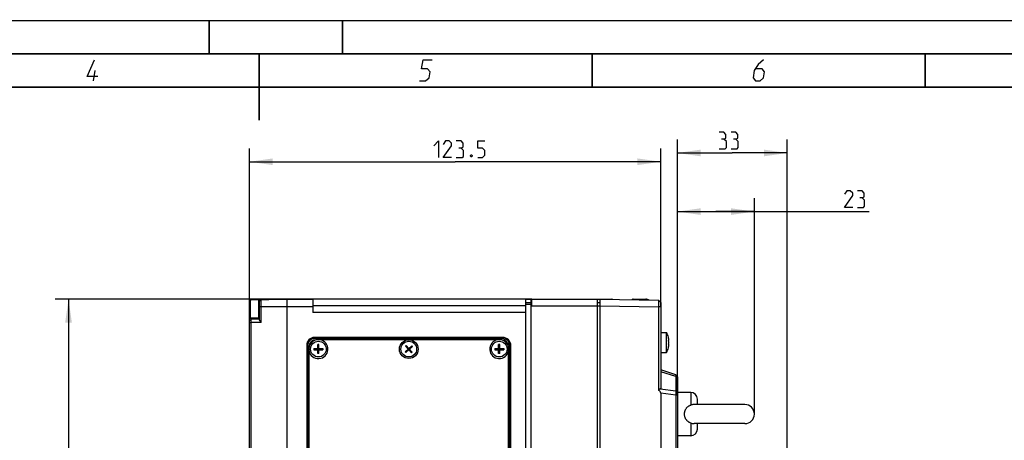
# Model space of a CAD drawing. Extents: x 0 to 420, y 0 to 297.
# Tile 12 of 13: x 182 to 329, y 234 to 297. Entities that reach past the tile are written whole.
import ezdxf

# ---------------------------------------------------------------- set-up
doc = ezdxf.new("R2010")
doc.units = 0
doc.header["$LTSCALE"] = 23.1
doc.layers.get('0').update_dxf_attribs({"linetype": 'CONTINUOUS'})
for name, color, linetype in [('02___PRT_ALL_AXES', 7, 'CONTINUOUS'), ('A_ACHSEN', 7, 'CONTINUOUS'), ('DIM_PILOTEES', 7, 'CONTINUOUS')]:
    doc.layers.add(name, color=color, linetype=linetype)
doc.dimstyles.get("Standard").update_dxf_attribs({"dimtxt": 2.5, "dimasz": 2.5, "dimexe": 1.25, "dimexo": 0.625, "dimtad": 1, "dimcen": 2.5, "dimazin": 3, "dimtfac": 1, "dimtmove": 0, "dimatfit": 3})

# ---------------------------------------------------------------- blocks, each defined once
blk = doc.blocks.new('_FILLED')
at = {"color": 0, "linetype": 'BYBLOCK'}
blk.add_solid([(0, 0), (-1, 0.143), (-1, -0.143)], dxfattribs=at)
blk = doc.blocks.new('*D2')
at = {"layer": 'DIM_PILOTEES', "color": 2, "linetype": 'CONTINUOUS'}
for p, q in [((216.04, 251.65), (216.04, 277.8)), ((277.79, 254.01), (277.79, 277.8)), ((216.04, 275.8), (246.92, 275.8)), ((277.79, 275.8), (246.92, 275.8))]:
    blk.add_line(p, q, dxfattribs=at)
at = {"layer": 'DIM_PILOTEES', "color": 2, "linetype": 'CONTINUOUS', "xscale": 3.5, "yscale": 3.5, "zscale": 3.5, "rotation": 180}
blk.add_blockref('_FILLED', (216.04, 275.8), dxfattribs=at)
at = {"layer": 'DIM_PILOTEES', "color": 2, "linetype": 'CONTINUOUS', "xscale": 3.5, "yscale": 3.5, "zscale": 3.5}
blk.add_blockref('_FILLED', (277.79, 275.8), dxfattribs=at)
blk = doc.blocks.new('*D4')
at = {"layer": 'DIM_PILOTEES', "color": 2, "linetype": 'CONTINUOUS'}
for p, q in [((280.29, 240.74), (280.29, 279.12)), ((296.79, 191.21), (296.79, 279.12)), ((280.29, 277.12), (288.54, 277.12)), ((296.79, 277.12), (288.54, 277.12))]:
    blk.add_line(p, q, dxfattribs=at)
at = {"layer": 'DIM_PILOTEES', "color": 2, "linetype": 'CONTINUOUS', "xscale": 3.5, "yscale": 3.5, "zscale": 3.5, "rotation": 180}
blk.add_blockref('_FILLED', (280.29, 277.12), dxfattribs=at)
at = {"layer": 'DIM_PILOTEES', "color": 2, "linetype": 'CONTINUOUS', "xscale": 3.5, "yscale": 3.5, "zscale": 3.5}
blk.add_blockref('_FILLED', (296.79, 277.12), dxfattribs=at)
blk = doc.blocks.new('*D5')
at = {"layer": 'DIM_PILOTEES', "color": 2, "linetype": 'CONTINUOUS'}
for p, q in [((280.29, 240.74), (280.29, 270.32)), ((291.86, 237.92), (291.86, 270.32)), ((280.29, 268.32), (286.08, 268.32)), ((291.86, 268.32), (286.08, 268.32)), ((286.08, 268.32), (309.11, 268.32))]:
    blk.add_line(p, q, dxfattribs=at)
at = {"layer": 'DIM_PILOTEES', "color": 2, "linetype": 'CONTINUOUS', "xscale": 3.5, "yscale": 3.5, "zscale": 3.5, "rotation": 180}
blk.add_blockref('_FILLED', (280.29, 268.32), dxfattribs=at)
at = {"layer": 'DIM_PILOTEES', "color": 2, "linetype": 'CONTINUOUS', "xscale": 3.5, "yscale": 3.5, "zscale": 3.5}
blk.add_blockref('_FILLED', (291.86, 268.32), dxfattribs=at)
blk = doc.blocks.new('*D7')
at = {"layer": 'DIM_PILOTEES', "color": 2, "linetype": 'CONTINUOUS'}
for p, q in [((258.44, 255.17), (186.88, 255.17)), ((188.88, 255.17), (188.88, 224.05)), ((188.88, 192.92), (188.88, 224.05)), ((268.29, 192.92), (186.88, 192.92))]:
    blk.add_line(p, q, dxfattribs=at)
at = {"layer": 'DIM_PILOTEES', "color": 2, "linetype": 'CONTINUOUS', "xscale": 3.5, "yscale": 3.5, "zscale": 3.5}
for p, rotation in [((188.88, 255.17), 90), ((188.88, 192.92), 270)]:
    blk.add_blockref('_FILLED', p, dxfattribs=dict(at, rotation=rotation))

msp = doc.modelspace()

# ---------------------------------------------------------------- linework, layer by layer
at = {"color": 7, "linetype": 'CONTINUOUS'}
for p, q in [((0, 297), (420, 297)), ((25, 287), (410, 287)), ((216.044, 130.949), (216.044, 254.899)), ((216.194, 252.299), (216.194, 255.049)), ((217.436, 255.049), (216.194, 255.049)), ((216.263, 255.049), (216.294, 255.081)), ((216.294, 255.081), (221.644, 255.174)), ((217.436, 252.299), (217.436, 255.049)), ((217.544, 254.942), (217.436, 255.049)), ((217.544, 252.105), (217.544, 254.942)), ((217.79, 251.679), (217.79, 255.107)), ((221.644, 255.174), (221.644, 130.674)), ((221.644, 255.174), (225.544, 255.174)), ((225.544, 255.174), (225.544, 253.174)), ((257.544, 131.707), (257.544, 255.174)), ((257.544, 255.174), (270.429, 255.174)), ((257.544, 254.674), (258.294, 254.674)), ((257.544, 254.424), (258.444, 254.424)), ((258.294, 255.174), (258.294, 200.674)), ((258.444, 254.174), (258.444, 255.174)), ((268.289, 200.673), (268.289, 255.174)), ((268.289, 254.666), (268.689, 254.677)), ((268.689, 200.67), (268.689, 255.159)), ((268.689, 255.159), (277.456, 255.006)), ((273.658, 255.174), (275.544, 255.174)), ((277.794, 254.662), (277.456, 255.006)), ((277.457, 254.315), (277.456, 254.006)), ((277.794, 254.662), (277.794, 241.781)), ((217.544, 254.085), (225.544, 254.085)), ((257.544, 254.174), (225.544, 254.174)), ((257.544, 253.174), (225.544, 253.174)), ((258.444, 254.174), (268.289, 254.174)), ((268.289, 254.166), (268.689, 254.166)), ((268.689, 254.159), (277.456, 254.006)), ((277.456, 254.006), (277.456, 241.529)), ((277.794, 254.006), (277.456, 254.006)), ((216.044, 251.898), (216.294, 252.153)), ((216.044, 251.653), (216.294, 251.653)), ((217.436, 252.299), (216.194, 252.299)), ((216.294, 252.153), (216.294, 252.299)), ((217.544, 252.174), (216.294, 252.153)), ((217.79, 251.679), (216.294, 251.653)), ((216.294, 210.949), (216.294, 251.653)), ((217.544, 252.407), (217.436, 252.299)), ((217.79, 251.679), (217.693, 251.815)), ((277.794, 250.174), (278.652, 250.174)), ((278.652, 247.174), (278.652, 250.174)), ((225.794, 249.274), (225.794, 249.424)), ((254.044, 249.424), (225.794, 249.424)), ((254.044, 249.274), (225.794, 249.274)), ((253.945, 249.074), (225.995, 249.074)), ((254.044, 249.274), (254.044, 249.424)), ((278.943, 249.482), (278.936, 249.478)), ((224.644, 248.274), (224.644, 137.674)), ((224.794, 248.274), (224.644, 248.274)), ((224.794, 248.274), (224.794, 137.674)), ((224.995, 137.774), (224.995, 248.074)), ((225.72, 247.759), (225.72, 247.59)), ((225.72, 247.759), (227.07, 247.759)), ((225.72, 247.59), (227.07, 247.59)), ((226.31, 246.999), (226.31, 248.349)), ((226.479, 248.349), (226.31, 248.349)), ((226.31, 247.59), (226.479, 247.759)), ((226.479, 247.59), (226.31, 247.759)), ((226.479, 247.674), (226.31, 247.674)), ((226.479, 246.999), (226.31, 246.999)), ((226.395, 247.759), (226.395, 247.59)), ((226.479, 246.999), (226.479, 248.349)), ((227.07, 247.759), (227.07, 247.59)), ((239.412, 247.285), (240.414, 248.189)), ((239.525, 247.16), (239.412, 247.285)), ((239.58, 248.232), (239.455, 248.119)), ((240.359, 247.117), (239.455, 248.119)), ((239.525, 247.16), (240.527, 248.064)), ((240.484, 247.23), (239.58, 248.232)), ((239.85, 247.681), (240.089, 247.668)), ((240.032, 247.731), (239.907, 247.618)), ((240.026, 247.612), (239.913, 247.737)), ((239.963, 247.555), (239.976, 247.794)), ((240.484, 247.23), (240.359, 247.117)), ((240.527, 248.064), (240.414, 248.189)), ((252.87, 247.759), (252.87, 247.59)), ((252.87, 247.759), (254.22, 247.759)), ((252.87, 247.59), (254.22, 247.59)), ((253.46, 246.999), (253.46, 248.349)), ((253.629, 248.349), (253.46, 248.349)), ((253.46, 247.59), (253.629, 247.759)), ((253.629, 247.59), (253.46, 247.759)), ((253.629, 247.674), (253.46, 247.674)), ((253.629, 246.999), (253.46, 246.999)), ((253.545, 247.759), (253.545, 247.59)), ((253.629, 246.999), (253.629, 248.349)), ((254.22, 247.759), (254.22, 247.59)), ((254.945, 137.774), (254.945, 248.074)), ((255.144, 137.674), (255.144, 248.174)), ((255.144, 248.174), (255.294, 248.174)), ((255.294, 137.674), (255.294, 248.174)), ((277.794, 247.174), (278.652, 247.174)), ((278.936, 247.871), (278.943, 247.867)), ((280.056, 243.82), (277.794, 244.555)), ((280.056, 243.542), (277.794, 244.277)), ((280.294, 243.493), (280.056, 243.82)), ((280.056, 243.82), (280.058, 243.819)), ((280.056, 243.542), (280.056, 241.414)), ((280.294, 243.31), (280.056, 243.542)), ((280.199, 243.624), (280.058, 243.819)), ((280.294, 243.493), (280.294, 142.356)), ((277.794, 241.781), (277.704, 241.731)), ((277.704, 241.731), (280.056, 241.414)), ((277.802, 241.045), (277.802, 204.189)), ((280.056, 240.742), (277.802, 241.045)), ((280.294, 241.183), (280.056, 241.414)), ((282.294, 241.174), (282.294, 239.266)), ((280.056, 240.742), (280.056, 204.489)), ((280.294, 240.742), (280.056, 240.742)), ((283.294, 239.362), (283.294, 240.174)), ((290.421, 239.362), (282.797, 239.362)), ((282.294, 236.583), (282.294, 234.674)), ((290.421, 236.487), (282.797, 236.487)), ((283.294, 235.674), (283.294, 236.487))]:
    msp.add_line(p, q, dxfattribs=at)
at = {"color": 2, "linetype": 'CONTINUOUS'}
msp.add_line((192.64, 287.925), (192.897, 289.5), dxfattribs=at)
at = {"color": 7, "linetype": 'CONTINUOUS', "const_width": 0.25}
for points in [[(210, 297), (210, 292)], [(230, 297), (230, 292)], [(415, 292), (20, 292)], [(217.5, 292), (217.5, 282)], [(267.5, 292), (267.5, 287)], [(317.5, 292), (317.5, 287)], [(25, 287), (410, 287)]]:
    msp.add_lwpolyline(points, dxfattribs=at)
at = {"color": 2, "linetype": 'CONTINUOUS'}
for points in [[(193.275, 288.6), (191.7, 288.6), (192.779, 291.075)], [(241.59, 287.925), (242.49, 287.925), (243.013, 288.375), (243.16, 289.275), (242.783, 289.725), (241.883, 289.725), (242.104, 291.075), (243.454, 291.075)], [(293.229, 291.075), (292.444, 290.4), (291.847, 289.5), (291.663, 288.375), (292.04, 287.925), (292.715, 287.925), (293.238, 288.375), (293.385, 289.275), (293.008, 289.725), (292.034, 289.725)]]:
    msp.add_lwpolyline(points, dxfattribs=at)
at = {"color": 7, "linetype": 'CONTINUOUS'}
for points in [[(216.292, 255.046), (216.293, 255.072), (216.294, 255.081)], [(270.552, 255.127), (270.535, 255.136), (270.489, 255.158), (270.454, 255.17), (270.429, 255.174)], [(273.658, 255.174), (273.633, 255.17), (273.597, 255.157), (273.552, 255.135), (273.497, 255.105), (273.448, 255.076)], [(277.456, 255.006), (277.457, 254.994), (277.457, 254.957), (277.458, 254.897), (277.458, 254.815), (277.458, 254.713), (277.458, 254.594), (277.458, 254.46), (277.457, 254.315)], [(216.294, 251.653), (216.293, 251.75), (216.292, 251.844), (216.292, 251.93), (216.292, 252.006), (216.292, 252.068), (216.292, 252.115), (216.293, 252.143), (216.294, 252.153)], [(217.693, 251.815), (217.652, 251.877), (217.616, 251.934), (217.586, 251.986), (217.563, 252.032), (217.549, 252.071), (217.544, 252.105)], [(279.016, 249.011), (279.012, 249.051), (279.008, 249.091), (279.003, 249.132), (278.997, 249.174), (278.99, 249.219), (278.982, 249.266), (278.973, 249.315), (278.962, 249.367), (278.95, 249.421), (278.936, 249.478)], [(278.936, 248.89), (278.95, 248.906), (278.962, 248.921), (278.972, 248.935), (278.981, 248.948), (278.989, 248.96), (278.996, 248.971), (279.002, 248.981), (279.007, 248.992), (279.012, 249.002), (279.016, 249.011)], [(278.936, 248.89), (278.94, 248.818), (278.942, 248.746), (278.943, 248.674), (278.942, 248.603), (278.94, 248.531), (278.936, 248.459)], [(279.016, 248.337), (279.012, 248.347), (279.007, 248.357), (279.002, 248.367), (278.996, 248.378), (278.989, 248.389), (278.981, 248.401), (278.972, 248.414), (278.962, 248.428), (278.95, 248.443), (278.936, 248.459)], [(278.936, 247.871), (278.95, 247.928), (278.962, 247.982), (278.973, 248.034), (278.982, 248.083), (278.99, 248.13), (278.997, 248.174), (279.003, 248.217), (279.008, 248.258), (279.012, 248.298), (279.016, 248.337)], [(280.058, 243.819), (280.06, 243.811), (280.063, 243.785), (280.064, 243.745), (280.063, 243.691), (280.06, 243.622), (280.056, 243.542)], [(277.704, 241.731), (277.634, 241.688), (277.569, 241.64), (277.51, 241.587), (277.456, 241.529)], [(277.802, 241.045), (277.795, 241.109), (277.775, 241.173), (277.744, 241.237), (277.702, 241.3), (277.651, 241.36), (277.592, 241.418), (277.527, 241.475), (277.456, 241.529)], [(280.056, 241.414), (280.06, 241.32), (280.063, 241.216), (280.064, 241.104), (280.063, 240.987), (280.06, 240.865), (280.056, 240.742)], [(281.365, 237.924), (281.367, 237.997), (281.372, 238.069), (281.38, 238.141), (281.392, 238.213), (281.407, 238.283), (281.425, 238.353), (281.447, 238.421), (281.472, 238.489), (281.5, 238.554), (281.531, 238.619), (281.565, 238.681), (281.603, 238.741), (281.643, 238.798), (281.686, 238.854), (281.733, 238.907), (281.783, 238.958), (281.836, 239.007), (281.892, 239.053), (281.952, 239.097), (282.015, 239.137), (282.081, 239.175), (282.15, 239.209), (282.221, 239.239), (282.294, 239.266)], [(282.797, 239.362), (282.786, 239.362), (282.695, 239.357), (282.6, 239.345), (282.5, 239.325), (282.398, 239.299), (282.294, 239.266)], [(282.294, 236.583), (282.222, 236.609), (282.152, 236.639), (282.084, 236.673), (282.018, 236.71), (281.956, 236.75), (281.896, 236.793), (281.839, 236.839), (281.786, 236.888), (281.736, 236.939), (281.689, 236.992), (281.645, 237.048), (281.604, 237.106), (281.566, 237.166), (281.532, 237.228), (281.5, 237.292), (281.472, 237.358), (281.447, 237.426), (281.426, 237.495), (281.407, 237.564), (281.392, 237.635), (281.381, 237.707), (281.372, 237.779), (281.367, 237.851), (281.365, 237.924)], [(282.294, 236.583), (282.397, 236.55), (282.498, 236.524), (282.596, 236.505), (282.691, 236.492), (282.78, 236.487), (282.797, 236.487)]]:
    msp.add_lwpolyline(points, dxfattribs=at)
msp.add_circle((239.97, 247.674), 1.4, dxfattribs=at)
for centre, radius, start, end in [((216.194, 254.899), 0.15, 90, 180), ((217.794, 254.857), 0.25, 91, 180), ((275.544, 254.174), 1, 58.9841, 90), ((216.194, 252.449), 0.15, 180, 270), ((276.054, 248.674), 3, 15.61238, 30), ((225.794, 248.274), 1.15, 90, 180), ((225.794, 248.274), 1, 90, 180), ((226.395, 247.674), 1.425, 190.74824, 79.25176), ((226.395, 247.674), 1.425, 100.74824, 169.25176), ((225.995, 248.074), 1, 90, 180), ((253.545, 247.674), 1.425, 100.74824, 349.25176), ((253.545, 247.674), 1.425, 10.74824, 79.25176), ((253.945, 248.074), 1, 0, 90), ((254.044, 248.174), 1.25, 0, 90), ((254.044, 248.174), 1.1, 0, 90), ((276.054, 248.674), 3, 330, 344.38762), ((282.294, 240.174), 1, 0, 90), ((290.421, 237.924), 1.438, 270, 90), ((282.294, 235.674), 1, 270, 360)]:
    msp.add_arc(centre, radius, start, end, dxfattribs=at)
at = {"layer": '02___PRT_ALL_AXES', "color": 7, "linetype": 'CONTINUOUS'}
for p, q in [((282.294, 241.174), (280.294, 241.174)), ((282.294, 234.674), (280.294, 234.674))]:
    msp.add_line(p, q, dxfattribs=at)
at = {"layer": 'A_ACHSEN', "color": 7, "linetype": 'CONTINUOUS'}
for centre in [(226.395, 247.674), (239.97, 247.674), (253.545, 247.674)]:
    msp.add_circle(centre, 1.175, dxfattribs=at)
at = {"layer": 'DIM_PILOTEES', "color": 2, "linetype": 'CONTINUOUS'}
for points in [[(287.29, 279.176), (287.587, 279.355), (287.587, 279.89), (287.29, 280.247), (286.575, 280.247)], [(289.075, 279.176), (289.373, 279.355), (289.373, 279.89), (289.075, 280.247), (288.361, 280.247)], [(243.71, 278.212), (244.424, 278.926), (244.424, 276.426)], [(246.389, 276.426), (245.139, 276.426), (246.389, 278.212), (246.389, 278.569), (246.031, 278.926), (245.496, 278.926), (245.139, 278.391)], [(247.817, 277.855), (248.115, 278.033), (248.115, 278.569), (247.817, 278.926), (247.103, 278.926)], [(250.317, 276.426), (251.031, 276.426), (251.389, 276.783), (251.389, 277.498), (251.031, 277.855), (250.317, 277.855), (250.317, 278.926), (251.389, 278.926)], [(286.575, 277.747), (287.468, 277.747), (287.647, 277.926), (287.647, 278.819), (287.29, 279.176), (286.933, 279.176)], [(288.361, 277.747), (289.254, 277.747), (289.433, 277.926), (289.433, 278.819), (289.075, 279.176), (288.718, 279.176)], [(247.103, 276.426), (247.996, 276.426), (248.174, 276.605), (248.174, 277.498), (247.817, 277.855), (247.46, 277.855)], [(249.424, 276.843), (249.484, 276.724), (249.484, 276.664), (249.424, 276.545), (249.305, 276.545), (249.246, 276.664), (249.246, 276.724), (249.305, 276.843), (249.424, 276.843)], [(306.614, 268.949), (305.364, 268.949), (306.614, 270.735), (306.614, 271.092), (306.256, 271.449), (305.721, 271.449), (305.364, 270.913)], [(308.042, 270.377), (308.34, 270.556), (308.34, 271.092), (308.042, 271.449), (307.328, 271.449)], [(307.328, 268.949), (308.221, 268.949), (308.399, 269.127), (308.399, 270.02), (308.042, 270.377), (307.685, 270.377)]]:
    msp.add_lwpolyline(points, dxfattribs=at)

# ---------------------------------------------------------------- dimensions: what is measured, and where the dimension line sits
for base, p1, p2, picture, middle in [((296.794, 277.122), (280.294, 240.742), (296.794, 191.209), '*D4', (286.575, 277.122)), ((277.794, 275.801), (216.044, 251.653), (277.794, 254.006), '*D2', (243.71, 275.801)), ((291.858894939, 268.323834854), (280.293894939, 240.741606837), (291.858894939, 237.924379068), '*D5', (305.363523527, 268.323834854))]:
    dim = msp.add_linear_dim(base=base, p1=p1, p2=p2, dimstyle='Standard', dxfattribs=at)
    dim.commit()
    dim.dimension.update_dxf_attribs({"geometry": picture, "text_midpoint": middle, "dimtype": 128})
dim = msp.add_linear_dim(base=(188.877, 255.174), p1=(268.289, 192.924), p2=(258.444, 255.174), angle=90, dimstyle='Standard', dxfattribs=at)
dim.commit()
dim.dimension.update_dxf_attribs({"geometry": '*D7', "text_midpoint": (188.877, 219.764), "dimtype": 128})

doc.saveas('drawing.dxf')
